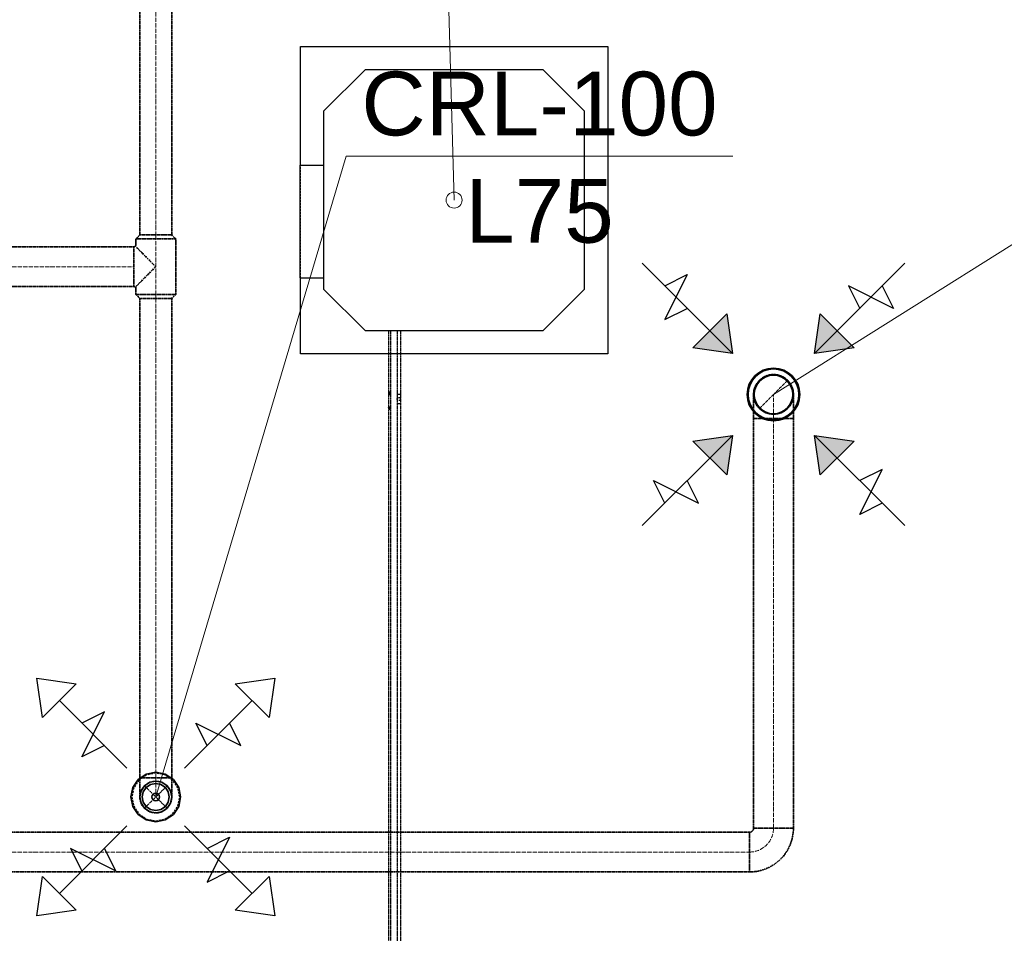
# Model space of a CAD drawing. Header units: millimetres. Extents: x -134161 to 355560, y -27497 to 30328.
# Tile 19 of 95: x -116929 to -113839, y 10779 to 13648. Entities that reach past the tile are written whole.
import ezdxf

# ---------------------------------------------------------------- set-up
doc = ezdxf.new("R2010")
doc.units = ezdxf.units.MM
for name, pattern in [('CenterLine', [17.2, 13, -2, 0.2, -2]), ('HIDDEN', [9.525, 6.35, -3.175]), ('UnderCeiling', [6.7, 4.2, -1, 0.5, -1])]:
    doc.linetypes.add(name, pattern=pattern)
for name, color, linetype in [('Dz1-Atpakalgaita', 7, 'CONTINUOUS'), ('Dz1-Fenkoils', 7, 'CONTINUOUS'), ('Dz1-Radiators', 7, 'CONTINUOUS'), ('Dz1-Teksts-', 7, 'CONTINUOUS'), ('Dz1-Turpgaita', 7, 'CONTINUOUS'), ('Vent-PN3-N', 7, 'CONTINUOUS'), ('Vent-PN3-N-Iekarta', 7, 'CONTINUOUS'), ('Vent-PN3-N-Plusmas bulta', 7, 'CONTINUOUS'), ('Vent-PN3-N-Teksts-', 7, 'CONTINUOUS'), ('Vent-PN3-P', 7, 'CONTINUOUS'), ('Vent-PN3-P-Iekarta', 7, 'CONTINUOUS'), ('Vent-PN3-P-Plusmas bulta', 7, 'CONTINUOUS'), ('Vent-PN3-P-Teksts-', 7, 'CONTINUOUS')]:
    doc.layers.add(name, color=color, linetype=linetype)
doc.styles.add('Arial', font='arial.ttf', dxfattribs={"height": 187.5})

# ---------------------------------------------------------------- blocks, each defined once
blk = doc.blocks.new('*U145')
at = {"layer": 'Vent-PN3-N-Teksts-', "color": 7, "linetype": 'Continuous', "lineweight": 15}
for p, q in [((17583.9, 12471, 2300), (18432.9, 13004.9, 2300)), ((18432.9, 13004.9, 2300), (19956, 13004.9, 2300))]:
    blk.add_line(p, q, dxfattribs=at)
at = {"layer": 'Vent-PN3-N-Teksts-', "color": 7, "linetype": 'Continuous', "lineweight": 25, "style": 'Arial'}
for s, p in [('URH/A-125', (18480.2, 13069.9, 2300)), ('L150', (18883.7, 12733.1, 2300))]:
    blk.add_text(s, height=200, dxfattribs=at).set_placement(p)
blk = doc.blocks.new('*U195')
at = {"layer": 'Vent-PN3-P-Teksts-', "color": 7, "linetype": 'Continuous', "lineweight": 15}
for p, q in [((15645.2, 11207.2, 2300), (16243.1, 13219.4, 2300)), ((16243.1, 13219.4, 2300), (17455.8, 13219.4, 2300))]:
    blk.add_line(p, q, dxfattribs=at)
at = {"layer": 'Vent-PN3-P-Teksts-', "color": 7, "linetype": 'Continuous', "lineweight": 25, "style": 'Arial'}
for s, p in [('CRL-100', (16290.4, 13284.4, 2300)), ('L75', (16616.4, 12947.6, 2300))]:
    blk.add_text(s, height=200, dxfattribs=at).set_placement(p)
blk = doc.blocks.new('*U707')
at = {"layer": 'Vent-PN3-P', "color": 5, "linetype": 'UnderCeiling', "lineweight": 35}
for p, q in [((15582.7, 12784.7, 2600), (15595.2, 12772.7, 2600)), ((15707.7, 12784.7, 2600), (15695.2, 12772.7, 2600))]:
    blk.add_line(p, q, dxfattribs=at)
at = {"layer": 'Vent-PN3-P', "color": 7, "linetype": 'CenterLine', "lineweight": 18}
blk.add_line((15645.2, 12784.7, 2600), (15645.2, 12772.7, 2600), dxfattribs=at)
at = {"layer": 'Vent-PN3-P', "color": 5, "linetype": 'UnderCeiling', "lineweight": 35, "extrusion": (0, -1, 0)}
for centre, major_axis in [((15645.2, 12784.7, 2600), (62.5, 0)), ((15645.2, 12772.7, 2600), (50, 0))]:
    blk.add_ellipse(centre, major_axis=major_axis, ratio=1, start_param=0, end_param=3.141593, dxfattribs=at)
blk = doc.blocks.new('*U708')
at = {"layer": 'Vent-PN3-P', "color": 5, "linetype": 'UnderCeiling', "lineweight": 35}
for p, q in [((15582.7, 12959.7, 2600), (15595.2, 12971.7, 2600)), ((15707.7, 12959.7, 2600), (15695.2, 12971.7, 2600))]:
    blk.add_line(p, q, dxfattribs=at)
at = {"layer": 'Vent-PN3-P', "color": 7, "linetype": 'CenterLine', "lineweight": 18}
blk.add_line((15645.2, 12959.7, 2600), (15645.2, 12971.7, 2600), dxfattribs=at)
at = {"layer": 'Vent-PN3-P', "color": 5, "linetype": 'UnderCeiling', "lineweight": 35, "extrusion": (0, 1, 0)}
for centre, major_axis in [((15645.2, 12959.7, 2600), (-62.5, 0)), ((15645.2, 12971.7, 2600), (-50, 0))]:
    blk.add_ellipse(centre, major_axis=major_axis, ratio=1, start_param=0, end_param=3.141593, dxfattribs=at)
blk = doc.blocks.new('*U713')
at = {"layer": 'Vent-PN3-N-Plusmas bulta', "linetype": 'Continuous', "lineweight": 25}
for points in [[(17437.2, 12723.8), (17454.9, 12600), (17331.1, 12617.7)], [(17836.7, 12617.7), (17713, 12600), (17730.6, 12723.8)], [(17331.1, 12324.2), (17454.9, 12341.9), (17437.2, 12218.2)], [(17730.6, 12218.2), (17713, 12341.9), (17836.7, 12324.2)]]:
    blk.add_hatch(color=7, dxfattribs=at).paths.add_polyline_path(points, flags=0)
at = {"layer": 'Vent-PN3-N-Plusmas bulta', "color": 7, "linetype": 'Continuous', "lineweight": 25}
for p, q in [((17454.9, 12600, 2237), (17172, 12882.9, 2237)), ((17713, 12600, 2237), (17995.8, 12882.9, 2237)), ((17242.7, 12812.1, 2237), (17313.4, 12847.5, 2237)), ((17313.4, 12847.5, 2237), (17242.7, 12706.1, 2237)), ((17960.5, 12741.4, 2237), (17819, 12812.1, 2237)), ((17819, 12812.1, 2237), (17854.4, 12741.4, 2237)), ((17925.1, 12812.1, 2237), (17960.5, 12741.4, 2237)), ((17242.7, 12706.1, 2237), (17313.4, 12741.4, 2237)), ((17437.2, 12723.8, 2237), (17454.9, 12600, 2237)), ((17713, 12600, 2237), (17730.6, 12723.8, 2237)), ((17454.9, 12600, 2237), (17331.1, 12617.7, 2237)), ((17836.7, 12617.7, 2237), (17713, 12600, 2237)), ((17454.9, 12341.9, 2237), (17172, 12059.1, 2237)), ((17331.1, 12324.2, 2237), (17454.9, 12341.9, 2237)), ((17454.9, 12341.9, 2237), (17437.2, 12218.2, 2237)), ((17713, 12341.9, 2237), (17995.8, 12059.1, 2237)), ((17730.6, 12218.2, 2237), (17713, 12341.9, 2237)), ((17713, 12341.9, 2237), (17836.7, 12324.2, 2237)), ((17854.4, 12094.4, 2237), (17925.1, 12235.9, 2237)), ((17925.1, 12235.9, 2237), (17854.4, 12200.5, 2237)), ((17242.7, 12129.8, 2237), (17207.4, 12200.5, 2237)), ((17207.4, 12200.5, 2237), (17348.8, 12129.8, 2237)), ((17348.8, 12129.8, 2237), (17313.4, 12200.5, 2237)), ((17925.1, 12129.8, 2237), (17854.4, 12094.4, 2237))]:
    blk.add_line(p, q, dxfattribs=at)
for points in [[(17437.2, 12723.8, 2237), (17454.9, 12600, 2237), (17331.1, 12617.7, 2237)], [(17836.7, 12617.7, 2237), (17713, 12600, 2237), (17730.6, 12723.8, 2237)], [(17331.1, 12324.2, 2237), (17454.9, 12341.9, 2237), (17437.2, 12218.2, 2237)], [(17730.6, 12218.2, 2237), (17713, 12341.9, 2237), (17836.7, 12324.2, 2237)]]:
    blk.add_3dface(points, dxfattribs=at)
blk = doc.blocks.new('*U717')
at = {"layer": 'Vent-PN3-P-Plusmas bulta', "color": 7, "linetype": 'Continuous', "lineweight": 25}
for p, q in [((15289.5, 11456.8, 2269), (15271.8, 11580.6, 2269)), ((15271.8, 11580.6, 2269), (15395.6, 11562.9, 2269)), ((15289.5, 11456.8, 2269), (15271.8, 11580.6, 2269)), ((15271.8, 11580.6, 2269), (15395.6, 11562.9, 2269)), ((15395.6, 11562.9, 2269), (15289.5, 11456.8, 2269)), ((15894.8, 11562.9, 2269), (16018.6, 11580.6, 2269)), ((15894.8, 11562.9, 2269), (16018.6, 11580.6, 2269)), ((16000.9, 11456.8, 2269), (15894.8, 11562.9, 2269)), ((16018.6, 11580.6, 2269), (16000.9, 11456.8, 2269)), ((16018.6, 11580.6, 2269), (16000.9, 11456.8, 2269)), ((15554.7, 11297.7, 2269), (15342.6, 11509.9, 2269)), ((15735.7, 11297.7, 2269), (15947.8, 11509.9, 2269)), ((15413.3, 11333.1, 2269), (15484, 11474.5, 2269)), ((15484, 11474.5, 2269), (15413.3, 11439.2, 2269)), ((15806.4, 11368.4, 2269), (15771.1, 11439.2, 2269)), ((15771.1, 11439.2, 2269), (15912.5, 11368.4, 2269)), ((15912.5, 11368.4, 2269), (15877.1, 11439.2, 2269)), ((15484, 11368.4, 2269), (15413.3, 11333.1, 2269)), ((15554.7, 11116.7, 2269), (15342.6, 10904.6, 2269)), ((15735.7, 11116.7, 2269), (15947.8, 10904.6, 2269)), ((15806.4, 11046, 2269), (15877.1, 11081.4, 2269)), ((15877.1, 11081.4, 2269), (15806.4, 10939.9, 2269)), ((15519.3, 10975.3, 2269), (15377.9, 11046, 2269)), ((15377.9, 11046, 2269), (15413.3, 10975.3, 2269)), ((15484, 11046, 2269), (15519.3, 10975.3, 2269)), ((15806.4, 10939.9, 2269), (15877.1, 10975.3, 2269)), ((15271.8, 10833.9, 2269), (15289.5, 10957.6, 2269)), ((15271.8, 10833.9, 2269), (15289.5, 10957.6, 2269)), ((15289.5, 10957.6, 2269), (15395.6, 10851.5, 2269)), ((15894.8, 10851.5, 2269), (16000.9, 10957.6, 2269)), ((16000.9, 10957.6, 2269), (16018.6, 10833.9, 2269)), ((16000.9, 10957.6, 2269), (16018.6, 10833.9, 2269)), ((15395.6, 10851.5, 2269), (15271.8, 10833.9, 2269)), ((15395.6, 10851.5, 2269), (15271.8, 10833.9, 2269)), ((16018.6, 10833.9, 2269), (15894.8, 10851.5, 2269)), ((16018.6, 10833.9, 2269), (15894.8, 10851.5, 2269))]:
    blk.add_line(p, q, dxfattribs=at)
blk = doc.blocks.new('*U719')
at = {"layer": 'Vent-PN3-N-Iekarta', "color": 1, "linetype": 'Continuous', "lineweight": 35}
for centre, radius in [((17583.9, 12471, 2300), 82.5), ((17583.9, 12471, 2287), 80), ((17583.9, 12471, 2289), 62.5), ((17583.9, 12471, 2300), 60.5)]:
    blk.add_circle(centre, radius, dxfattribs=at)
blk = doc.blocks.new('*U720')
at = {"layer": 'Vent-PN3-N', "color": 7, "linetype": 'Continuous', "lineweight": -3}
blk.add_line((17583.9, 12471, 2412.5), (17583.9, 12471, 2411.5), dxfattribs=at)
blk = doc.blocks.new('*U721')
at = {"layer": 'Vent-PN3-N', "color": 1, "linetype": 'UnderCeiling', "lineweight": 35}
for p, q in [((17521.4, 12396, 2600), (17521.4, 11109.4, 2600)), ((17646.4, 12396, 2600), (17646.4, 11109.4, 2600))]:
    blk.add_line(p, q, dxfattribs=at)
at = {"layer": 'Vent-PN3-N', "color": 7, "linetype": 'CenterLine', "lineweight": 18}
blk.add_line((17583.9, 12396, 2600), (17583.9, 11109.4, 2600), dxfattribs=at)
blk = doc.blocks.new('*U722')
at = {"layer": 'Vent-PN3-N', "color": 7, "linetype": 'UnderCeiling', "lineweight": 18}
blk.add_line((17539.7, 12426.8, 2525), (17628.1, 12515.2, 2525), dxfattribs=at)
at = {"layer": 'Vent-PN3-N', "color": 1, "linetype": 'UnderCeiling', "lineweight": 35, "extrusion": (0, 0, -1)}
blk.add_ellipse((17583.9, 12471, 2525), major_axis=(-62.5, 0), ratio=1, start_param=0, end_param=3.141593, dxfattribs=at)
at = {"layer": 'Vent-PN3-N', "color": 7, "linetype": 'HIDDEN', "lineweight": -3, "extrusion": (0, 0, -1)}
blk.add_ellipse((17583.9, 12471, 2525), major_axis=(62.5, 0), ratio=1, start_param=0, end_param=3.141593, dxfattribs=at)
at = {"layer": 'Vent-PN3-N', "color": 1, "linetype": 'UnderCeiling', "lineweight": 35, "extrusion": (-1, 0, 0)}
for centre in [(17521.4, 12396, 2525), (17646.4, 12396, 2525)]:
    blk.add_ellipse(centre, major_axis=(0, 0, 75), ratio=1, start_param=0, end_param=1.570796, dxfattribs=at)
at = {"layer": 'Vent-PN3-N', "color": 7, "linetype": 'CenterLine', "lineweight": 18, "extrusion": (-1, 0, 0)}
blk.add_ellipse((17583.9, 12396, 2525), major_axis=(0, 0, 75), ratio=1, start_param=0, end_param=1.570796, dxfattribs=at)
at = {"layer": 'Vent-PN3-N', "color": 1, "linetype": 'UnderCeiling', "lineweight": 35, "extrusion": (0, -1, 0)}
blk.add_ellipse((17583.9, 12396, 2600), major_axis=(62.5, 0), ratio=1, start_param=0, end_param=3.141593, dxfattribs=at)
blk = doc.blocks.new('*U725')
at = {"layer": 'Vent-PN3-N', "color": 1, "linetype": 'UnderCeiling', "lineweight": 35}
for major_axis in [(0, -12.5), (0, -137.5)]:
    blk.add_ellipse((17508.9, 11109.4, 2600), major_axis=major_axis, ratio=1, start_param=0, end_param=1.570796, dxfattribs=at)
at = {"layer": 'Vent-PN3-N', "color": 7, "linetype": 'CenterLine', "lineweight": 18}
blk.add_ellipse((17508.9, 11109.4, 2600), major_axis=(0, -75), ratio=1, start_param=0, end_param=1.570796, dxfattribs=at)
at = {"layer": 'Vent-PN3-N', "color": 1, "linetype": 'UnderCeiling', "lineweight": 35, "extrusion": (-1, 0, 0)}
blk.add_ellipse((17508.9, 11034.4, 2600), major_axis=(0, -62.5), ratio=1, start_param=0, end_param=3.141593, dxfattribs=at)
at = {"layer": 'Vent-PN3-N', "color": 1, "linetype": 'UnderCeiling', "lineweight": 35, "extrusion": (0, 1, 0)}
blk.add_ellipse((17583.9, 11109.4, 2600), major_axis=(-62.5, 0), ratio=1, start_param=0, end_param=3.141593, dxfattribs=at)
blk = doc.blocks.new('*U726')
at = {"layer": 'Vent-PN3-N', "color": 1, "linetype": 'UnderCeiling', "lineweight": 35}
for p, q in [((14764.2, 11096.9, 2600), (17508.9, 11096.9, 2600)), ((14764.2, 10971.9, 2600), (17508.9, 10971.9, 2600))]:
    blk.add_line(p, q, dxfattribs=at)
at = {"layer": 'Vent-PN3-N', "color": 7, "linetype": 'CenterLine', "lineweight": 18}
blk.add_line((14764.2, 11034.4, 2600), (17508.9, 11034.4, 2600), dxfattribs=at)
blk = doc.blocks.new('*U735')
at = {"layer": 'Vent-PN3-P', "color": 5, "linetype": 'UnderCeiling', "lineweight": 35}
for p, q in [((14334.9, 12934.7, 2600), (15576.4, 12934.7, 2600)), ((14334.9, 12809.7, 2600), (15576.4, 12809.7, 2600))]:
    blk.add_line(p, q, dxfattribs=at)
at = {"layer": 'Vent-PN3-P', "color": 7, "linetype": 'CenterLine', "lineweight": 18}
blk.add_line((14334.9, 12872.2, 2600), (15576.4, 12872.2, 2600), dxfattribs=at)
blk = doc.blocks.new('*U736')
at = {"layer": 'Vent-PN3-P', "color": 5, "linetype": 'UnderCeiling', "lineweight": 35}
for p, q in [((15582.7, 12940.9, 2600), (15582.7, 12959.7, 2600)), ((15707.7, 12784.7, 2600), (15707.7, 12959.7, 2600)), ((15587.5, 12929.9, 2623.9), (15582.7, 12934.7, 2600)), ((15601, 12916.4, 2644.2), (15587.5, 12929.9, 2623.9)), ((15621.3, 12896.1, 2657.7), (15601, 12916.4, 2644.2)), ((15645.2, 12872.2, 2662.5), (15621.3, 12896.1, 2657.7)), ((15621.3, 12848.3, 2657.7), (15645.2, 12872.2, 2662.5)), ((15587.5, 12814.4, 2623.9), (15601, 12828, 2644.2)), ((15601, 12828, 2644.2), (15621.3, 12848.3, 2657.7)), ((15582.7, 12809.7, 2600), (15587.5, 12814.4, 2623.9)), ((15582.7, 12784.7, 2600), (15582.7, 12809.7, 2600))]:
    blk.add_line(p, q, dxfattribs=at)
at = {"layer": 'Vent-PN3-P', "color": 7, "linetype": 'CenterLine', "lineweight": 18}
blk.add_line((15645.2, 12784.7, 2600), (15645.2, 12959.7, 2600), dxfattribs=at)
at = {"layer": 'Vent-PN3-P', "color": 5, "linetype": 'UnderCeiling', "lineweight": 35, "extrusion": (0, 0, -1)}
blk.add_ellipse((15576.4, 12940.9, 2600), major_axis=(6.25, 0), ratio=1, start_param=0, end_param=1.570796, dxfattribs=at)
at = {"layer": 'Vent-PN3-P', "color": 5, "linetype": 'UnderCeiling', "lineweight": 35, "extrusion": (-1, 0, 0)}
blk.add_ellipse((15576.4, 12872.2, 2600), major_axis=(0, -62.5), ratio=1, start_param=0, end_param=3.141593, dxfattribs=at)
at = {"layer": 'Vent-PN3-P', "color": 5, "linetype": 'UnderCeiling', "lineweight": 35}
blk.add_ellipse((15576.4, 12803.4, 2600), major_axis=(6.25, 0), ratio=1, start_param=0, end_param=1.570796, dxfattribs=at)
blk = doc.blocks.new('*U737')
at = {"layer": 'Vent-PN3-P', "color": 5, "linetype": 'UnderCeiling', "lineweight": 35}
for p, q in [((15595.2, 12772.7, 2600), (15595.2, 11267.2, 2600)), ((15695.2, 12772.7, 2600), (15695.2, 11267.2, 2600))]:
    blk.add_line(p, q, dxfattribs=at)
at = {"layer": 'Vent-PN3-P', "color": 7, "linetype": 'CenterLine', "lineweight": 18}
blk.add_line((15645.2, 12772.7, 2600), (15645.2, 11267.2, 2600), dxfattribs=at)
blk = doc.blocks.new('*U741')
at = {"layer": 'Vent-PN3-P', "color": 5, "linetype": 'UnderCeiling', "lineweight": 35}
for p, q in [((15595.2, 14427.6, 2600), (15595.2, 12971.7, 2600)), ((15695.2, 14427.6, 2600), (15695.2, 12971.7, 2600))]:
    blk.add_line(p, q, dxfattribs=at)
at = {"layer": 'Vent-PN3-P', "color": 7, "linetype": 'CenterLine', "lineweight": 18}
blk.add_line((15645.2, 14427.6, 2600), (15645.2, 12971.7, 2600), dxfattribs=at)
blk = doc.blocks.new('*U742')
at = {"layer": 'Vent-PN3-P', "color": 7, "linetype": 'UnderCeiling', "lineweight": 18}
for p, q in [((15680.6, 11242.6, 2540), (15609.8, 11171.9, 2540)), ((15680.6, 11171.9, 2540), (15609.8, 11242.6, 2540))]:
    blk.add_line(p, q, dxfattribs=at)
at = {"layer": 'Vent-PN3-P', "color": 5, "linetype": 'UnderCeiling', "lineweight": 35, "extrusion": (0, 1, 0)}
blk.add_ellipse((15645.2, 11267.2, 2600), major_axis=(-50, 0), ratio=1, start_param=0, end_param=3.141593, dxfattribs=at)
at = {"layer": 'Vent-PN3-P', "color": 5, "linetype": 'UnderCeiling', "lineweight": 35, "extrusion": (1, 0, 0)}
for centre in [(15595.2, 11267.2, 2540), (15695.2, 11267.2, 2540)]:
    blk.add_ellipse(centre, major_axis=(0, 0, 60), ratio=1, start_param=0, end_param=1.570796, dxfattribs=at)
at = {"layer": 'Vent-PN3-P', "color": 7, "linetype": 'HIDDEN', "lineweight": -3, "extrusion": (0, 0, -1)}
blk.add_ellipse((15645.2, 11207.2, 2540), major_axis=(-50, 0), ratio=1, start_param=0, end_param=3.141593, dxfattribs=at)
at = {"layer": 'Vent-PN3-P', "color": 7, "linetype": 'CenterLine', "lineweight": 18, "extrusion": (1, 0, 0)}
blk.add_ellipse((15645.2, 11267.2, 2540), major_axis=(0, 0, 60), ratio=1, start_param=0, end_param=1.570796, dxfattribs=at)
at = {"layer": 'Vent-PN3-P', "color": 5, "linetype": 'UnderCeiling', "lineweight": 35, "extrusion": (0, 0, -1)}
blk.add_ellipse((15645.2, 11207.2, 2540), major_axis=(50, 0), ratio=1, start_param=0, end_param=3.141593, dxfattribs=at)
blk = doc.blocks.new('*U743')
at = {"layer": 'Vent-PN3-P-Iekarta', "color": 5, "linetype": 'Continuous', "lineweight": 35}
for p, q in [((15615.3, 11279.3, 2300), (15590, 11262.4, 2300)), ((15645.2, 11285.2, 2300), (15615.3, 11279.3, 2300)), ((15675, 11279.3, 2300), (15645.2, 11285.2, 2300)), ((15700.4, 11262.4, 2300), (15675, 11279.3, 2300)), ((15590, 11262.4, 2300), (15573.1, 11237.1, 2300)), ((15626.1, 11253.4, 2339), (15609.8, 11242.6, 2339)), ((15626.1, 11253.4, 2300), (15609.8, 11242.6, 2300)), ((15645.2, 11257.2, 2339), (15626.1, 11253.4, 2339)), ((15645.2, 11257.2, 2300), (15626.1, 11253.4, 2300)), ((15645.2, 11249.7, 2290), (15628.9, 11246.5, 2290)), ((15645.2, 11249.7, 2347), (15628.9, 11246.5, 2347)), ((15664.3, 11253.4, 2339), (15645.2, 11257.2, 2339)), ((15664.3, 11253.4, 2300), (15645.2, 11257.2, 2300)), ((15661.5, 11246.5, 2290), (15645.2, 11249.7, 2290)), ((15661.5, 11246.5, 2347), (15645.2, 11249.7, 2347)), ((15680.6, 11242.6, 2339), (15664.3, 11253.4, 2339)), ((15680.6, 11242.6, 2300), (15664.3, 11253.4, 2300)), ((15717.3, 11237.1, 2300), (15700.4, 11262.4, 2300)), ((15573.1, 11237.1, 2300), (15567.2, 11207.2, 2300)), ((15599, 11226.4, 2339), (15595.2, 11207.2, 2339)), ((15599, 11226.4, 2300), (15595.2, 11207.2, 2300)), ((15609.8, 11242.6, 2339), (15599, 11226.4, 2339)), ((15609.8, 11242.6, 2300), (15599, 11226.4, 2300)), ((15605.9, 11223.5, 2290), (15602.7, 11207.2, 2290)), ((15605.9, 11223.5, 2347), (15602.7, 11207.2, 2347)), ((15615.1, 11237.3, 2290), (15605.9, 11223.5, 2290)), ((15615.1, 11237.3, 2347), (15605.9, 11223.5, 2347)), ((15628.9, 11246.5, 2290), (15615.1, 11237.3, 2290)), ((15628.9, 11246.5, 2347), (15615.1, 11237.3, 2347)), ((15640.6, 11218.3, 2284), (15636.7, 11215.7, 2284)), ((15645.2, 11219.2, 2284), (15640.6, 11218.3, 2284)), ((15649.8, 11218.3, 2284), (15645.2, 11219.2, 2284)), ((15653.7, 11215.7, 2284), (15649.8, 11218.3, 2284)), ((15675.3, 11237.3, 2290), (15661.5, 11246.5, 2290)), ((15675.3, 11237.3, 2347), (15661.5, 11246.5, 2347)), ((15684.5, 11223.5, 2290), (15675.3, 11237.3, 2290)), ((15684.5, 11223.5, 2347), (15675.3, 11237.3, 2347)), ((15691.4, 11226.4, 2339), (15680.6, 11242.6, 2339)), ((15691.4, 11226.4, 2300), (15680.6, 11242.6, 2300)), ((15687.7, 11207.2, 2290), (15684.5, 11223.5, 2290)), ((15687.7, 11207.2, 2347), (15684.5, 11223.5, 2347)), ((15695.2, 11207.2, 2339), (15691.4, 11226.4, 2339)), ((15695.2, 11207.2, 2300), (15691.4, 11226.4, 2300)), ((15723.2, 11207.2, 2300), (15717.3, 11237.1, 2300)), ((15567.2, 11207.2, 2300), (15573.1, 11177.4, 2300)), ((15595.2, 11207.2, 2339), (15599, 11188.1, 2339)), ((15595.2, 11207.2, 2300), (15599, 11188.1, 2300)), ((15599, 11188.1, 2339), (15609.8, 11171.9, 2339)), ((15599, 11188.1, 2300), (15609.8, 11171.9, 2300)), ((15602.7, 11207.2, 2290), (15605.9, 11191, 2290)), ((15602.7, 11207.2, 2347), (15605.9, 11191, 2347)), ((15605.9, 11191, 2290), (15615.1, 11177.2, 2290)), ((15605.9, 11191, 2347), (15615.1, 11177.2, 2347)), ((15634.1, 11211.8, 2284), (15633.2, 11207.2, 2284)), ((15633.2, 11207.2, 2284), (15634.1, 11202.6, 2284)), ((15636.7, 11215.7, 2284), (15634.1, 11211.8, 2284)), ((15634.1, 11202.6, 2284), (15636.7, 11198.7, 2284)), ((15636.7, 11198.7, 2284), (15640.6, 11196.1, 2284)), ((15640.6, 11196.1, 2284), (15645.2, 11195.2, 2284)), ((15645.2, 11195.2, 2284), (15649.8, 11196.1, 2284)), ((15649.8, 11196.1, 2284), (15653.7, 11198.7, 2284)), ((15656.3, 11211.8, 2284), (15653.7, 11215.7, 2284)), ((15653.7, 11198.7, 2284), (15656.3, 11202.6, 2284)), ((15657.2, 11207.2, 2284), (15656.3, 11211.8, 2284)), ((15656.3, 11202.6, 2284), (15657.2, 11207.2, 2284)), ((15675.3, 11177.2, 2290), (15684.5, 11191, 2290)), ((15675.3, 11177.2, 2347), (15684.5, 11191, 2347)), ((15680.6, 11171.9, 2339), (15691.4, 11188.1, 2339)), ((15680.6, 11171.9, 2300), (15691.4, 11188.1, 2300)), ((15684.5, 11191, 2290), (15687.7, 11207.2, 2290)), ((15684.5, 11191, 2347), (15687.7, 11207.2, 2347)), ((15691.4, 11188.1, 2339), (15695.2, 11207.2, 2339)), ((15691.4, 11188.1, 2300), (15695.2, 11207.2, 2300)), ((15717.3, 11177.4, 2300), (15723.2, 11207.2, 2300)), ((15573.1, 11177.4, 2300), (15590, 11152.1, 2300)), ((15609.8, 11171.9, 2339), (15626.1, 11161, 2339)), ((15609.8, 11171.9, 2300), (15626.1, 11161, 2300)), ((15615.1, 11177.2, 2290), (15628.9, 11168, 2290)), ((15615.1, 11177.2, 2347), (15628.9, 11168, 2347)), ((15626.1, 11161, 2339), (15645.2, 11157.2, 2339)), ((15626.1, 11161, 2300), (15645.2, 11157.2, 2300)), ((15628.9, 11168, 2290), (15645.2, 11164.7, 2290)), ((15628.9, 11168, 2347), (15645.2, 11164.7, 2347)), ((15645.2, 11164.7, 2290), (15661.5, 11168, 2290)), ((15645.2, 11164.7, 2347), (15661.5, 11168, 2347)), ((15645.2, 11157.2, 2339), (15664.3, 11161, 2339)), ((15645.2, 11157.2, 2300), (15664.3, 11161, 2300)), ((15661.5, 11168, 2290), (15675.3, 11177.2, 2290)), ((15661.5, 11168, 2347), (15675.3, 11177.2, 2347)), ((15664.3, 11161, 2339), (15680.6, 11171.9, 2339)), ((15664.3, 11161, 2300), (15680.6, 11171.9, 2300)), ((15700.4, 11152.1, 2300), (15717.3, 11177.4, 2300)), ((15590, 11152.1, 2300), (15615.3, 11135.2, 2300)), ((15615.3, 11135.2, 2300), (15645.2, 11129.2, 2300)), ((15645.2, 11129.2, 2300), (15675, 11135.2, 2300)), ((15675, 11135.2, 2300), (15700.4, 11152.1, 2300))]:
    blk.add_line(p, q, dxfattribs=at)
at = {"layer": 'Vent-PN3-P-Iekarta', "color": 7, "linetype": 'HIDDEN', "lineweight": -3}
for p, q in [((15645.2, 11282.2, 2275), (15616.5, 11276.5, 2275)), ((15645.2, 11282.2, 2269), (15616.5, 11276.5, 2269)), ((15673.9, 11276.5, 2275), (15645.2, 11282.2, 2275)), ((15673.9, 11276.5, 2269), (15645.2, 11282.2, 2269)), ((15592.2, 11260.3, 2275), (15575.9, 11235.9, 2275)), ((15592.2, 11260.3, 2269), (15575.9, 11235.9, 2269)), ((15616.5, 11276.5, 2275), (15592.2, 11260.3, 2275)), ((15616.5, 11276.5, 2269), (15592.2, 11260.3, 2269)), ((15698.2, 11260.3, 2275), (15673.9, 11276.5, 2275)), ((15698.2, 11260.3, 2269), (15673.9, 11276.5, 2269)), ((15714.5, 11235.9, 2275), (15698.2, 11260.3, 2275)), ((15714.5, 11235.9, 2269), (15698.2, 11260.3, 2269)), ((15575.9, 11235.9, 2275), (15570.2, 11207.2, 2275)), ((15575.9, 11235.9, 2269), (15570.2, 11207.2, 2269)), ((15720.2, 11207.2, 2275), (15714.5, 11235.9, 2275)), ((15720.2, 11207.2, 2269), (15714.5, 11235.9, 2269)), ((15570.2, 11207.2, 2275), (15575.9, 11178.5, 2275)), ((15570.2, 11207.2, 2269), (15575.9, 11178.5, 2269)), ((15714.5, 11178.5, 2275), (15720.2, 11207.2, 2275)), ((15714.5, 11178.5, 2269), (15720.2, 11207.2, 2269)), ((15575.9, 11178.5, 2275), (15592.2, 11154.2, 2275)), ((15575.9, 11178.5, 2269), (15592.2, 11154.2, 2269)), ((15698.2, 11154.2, 2275), (15714.5, 11178.5, 2275)), ((15698.2, 11154.2, 2269), (15714.5, 11178.5, 2269)), ((15592.2, 11154.2, 2275), (15616.5, 11137.9, 2275)), ((15592.2, 11154.2, 2269), (15616.5, 11137.9, 2269)), ((15616.5, 11137.9, 2275), (15645.2, 11132.2, 2275)), ((15616.5, 11137.9, 2269), (15645.2, 11132.2, 2269)), ((15645.2, 11132.2, 2275), (15673.9, 11137.9, 2275)), ((15645.2, 11132.2, 2269), (15673.9, 11137.9, 2269)), ((15673.9, 11137.9, 2275), (15698.2, 11154.2, 2275)), ((15673.9, 11137.9, 2269), (15698.2, 11154.2, 2269))]:
    blk.add_line(p, q, dxfattribs=at)
at = {"layer": 'Vent-PN3-P-Iekarta', "color": 5, "linetype": 'Continuous', "lineweight": 35}
blk.add_circle((15645.2, 11207.2, 2284), 12, dxfattribs=at)
blk = doc.blocks.new('*U744')
at = {"layer": 'Vent-PN3-P', "color": 7, "linetype": 'Continuous', "lineweight": -3}
blk.add_line((15645.2, 11207.2, 2420), (15645.2, 11207.2, 2419), dxfattribs=at)
blk = doc.blocks.new('*U945')
at = {"layer": 'Dz1-Teksts-', "color": 7, "linetype": 'Continuous', "lineweight": 0}
for p, q in [((19374.8, 13901.2, 2500), (17480.7, 13901.2, 2500)), ((19568.2, 13081.2, 2500), (19374.8, 13901.2, 2500))]:
    blk.add_line(p, q, dxfattribs=at)
at = {"layer": 'Dz1-Teksts-', "color": 7, "linetype": 'Continuous', "lineweight": 0, "extrusion": (0, 0, -1)}
blk.add_circle((-19568.2, 13081.2, -2500), 25, dxfattribs=at)
at = {"layer": 'Dz1-Teksts-', "color": 7, "linetype": 'Continuous', "lineweight": 0, "style": 'Arial'}
blk.add_text('Qdz=10000 W', height=200, dxfattribs=at).set_placement((17530.8, 13970.1, 2500))
blk = doc.blocks.new('*U956')
at = {"layer": 'Dz1-Atpakalgaita', "color": 6, "linetype": 'UnderCeiling', "lineweight": 25}
for p, q in [((16403, 12441.8, 2800), (16403, 8212.8, 2800)), ((16413, 12441.8, 2800), (16413, 8212.8, 2800))]:
    blk.add_line(p, q, dxfattribs=at)
blk = doc.blocks.new('*U957')
at = {"layer": 'Dz1-Turpgaita', "color": 4, "linetype": 'UnderCeiling', "lineweight": 25}
for p, q in [((16376, 12423.8, 2800), (16376, 8181.3, 2800)), ((16382, 12423.8, 2800), (16382, 8181.3, 2800))]:
    blk.add_line(p, q, dxfattribs=at)
blk = doc.blocks.new('*U958')
at = {"layer": 'Dz1-Teksts-', "color": 7, "linetype": 'Continuous', "lineweight": 0}
for p, q in [((16560, 13843.7, 2500), (14666, 13843.7, 2500)), ((16581.5, 13081.2, 2500), (16560, 13843.7, 2500))]:
    blk.add_line(p, q, dxfattribs=at)
at = {"layer": 'Dz1-Teksts-', "color": 7, "linetype": 'Continuous', "lineweight": 0, "extrusion": (0, 0, -1)}
blk.add_circle((-16581.5, 13081.2, -2500), 25, dxfattribs=at)
at = {"layer": 'Dz1-Teksts-', "color": 7, "linetype": 'Continuous', "lineweight": 0, "style": 'Arial'}
blk.add_text('Qdz=10000 W', height=200, dxfattribs=at).set_placement((14716.1, 13912.6, 2500))
blk = doc.blocks.new('*U959')
at = {"layer": 'Dz1-Turpgaita', "color": 4, "linetype": 'UnderCeiling', "lineweight": 25, "extrusion": (0, 0.707107, -0.707107)}
blk.add_ellipse((16379, 12430.1, 2797.4), major_axis=(-3, 0), ratio=1, start_param=0, end_param=3.141593, dxfattribs=at)
at = {"layer": 'Dz1-Turpgaita', "color": 7, "linetype": 'HIDDEN', "lineweight": -3, "extrusion": (0, 0.707107, -0.707107)}
blk.add_ellipse((16379, 12430.1, 2797.4), major_axis=(3, 0), ratio=1, start_param=0, end_param=3.141593, dxfattribs=at)
at = {"layer": 'Dz1-Turpgaita', "color": 4, "linetype": 'UnderCeiling', "lineweight": 25, "extrusion": (1, 0, 0)}
for centre in [(16376, 12423.8, 2791), (16382, 12423.8, 2791)]:
    blk.add_ellipse(centre, major_axis=(0, 6.36, 6.36), ratio=1, start_param=0, end_param=0.785398, dxfattribs=at)
at = {"layer": 'Dz1-Turpgaita', "color": 4, "linetype": 'UnderCeiling', "lineweight": 25, "extrusion": (0, -1, 0)}
blk.add_ellipse((16379, 12423.8, 2800), major_axis=(3, 0), ratio=1, start_param=0, end_param=3.141593, dxfattribs=at)
blk = doc.blocks.new('*U960')
at = {"layer": 'Dz1-Turpgaita', "color": 4, "linetype": 'UnderCeiling', "lineweight": 25}
for p, q in [((16376, 12472.8, 2754.6), (16376, 12430.1, 2797.4)), ((16382, 12472.8, 2754.6), (16382, 12430.1, 2797.4))]:
    blk.add_line(p, q, dxfattribs=at)
blk = doc.blocks.new('*U961')
at = {"layer": 'Dz1-Atpakalgaita', "color": 6, "linetype": 'UnderCeiling', "lineweight": 25, "extrusion": (0, 0, -1)}
blk.add_ellipse((16408, 12456.8, 2785), major_axis=(-5, 0), ratio=1, start_param=0, end_param=3.141593, dxfattribs=at)
at = {"layer": 'Dz1-Atpakalgaita', "color": 7, "linetype": 'HIDDEN', "lineweight": -3, "extrusion": (0, 0, -1)}
blk.add_ellipse((16408, 12456.8, 2785), major_axis=(5, 0), ratio=1, start_param=0, end_param=3.141593, dxfattribs=at)
at = {"layer": 'Dz1-Atpakalgaita', "color": 6, "linetype": 'UnderCeiling', "lineweight": 25, "extrusion": (1, 0, 0)}
for centre in [(16403, 12441.8, 2785), (16413, 12441.8, 2785)]:
    blk.add_ellipse(centre, major_axis=(0, 15), ratio=1, start_param=0, end_param=1.570796, dxfattribs=at)
at = {"layer": 'Dz1-Atpakalgaita', "color": 6, "linetype": 'UnderCeiling', "lineweight": 25, "extrusion": (0, -1, 0)}
blk.add_ellipse((16408, 12441.8, 2800), major_axis=(5, 0), ratio=1, start_param=0, end_param=3.141593, dxfattribs=at)
blk = doc.blocks.new('*U962')
at = {"layer": 'Dz1-Atpakalgaita', "color": 7, "linetype": 'Continuous', "lineweight": -3}
blk.add_line((16408, 12456.8, 2744.5), (16408, 12456.8, 2743.5), dxfattribs=at)
blk = doc.blocks.new('*U963')
at = {"layer": 'Dz1-Turpgaita', "color": 4, "linetype": 'UnderCeiling', "lineweight": 25, "extrusion": (0, 1, 0)}
blk.add_ellipse((16379, 12479.2, 2752), major_axis=(-3, 0), ratio=1, start_param=0, end_param=3.141593, dxfattribs=at)
at = {"layer": 'Dz1-Turpgaita', "color": 4, "linetype": 'UnderCeiling', "lineweight": 25, "extrusion": (-1, 0, 0)}
for centre in [(16376, 12479.2, 2761), (16382, 12479.2, 2761)]:
    blk.add_ellipse(centre, major_axis=(0, 0, -9), ratio=1, start_param=0, end_param=0.785398, dxfattribs=at)
at = {"layer": 'Dz1-Turpgaita', "color": 4, "linetype": 'UnderCeiling', "lineweight": 25, "extrusion": (0, -0.707107, 0.707107)}
blk.add_ellipse((16379, 12472.8, 2754.6), major_axis=(3, 0), ratio=1, start_param=0, end_param=3.141593, dxfattribs=at)
at = {"layer": 'Dz1-Turpgaita', "color": 7, "linetype": 'HIDDEN', "lineweight": -3, "extrusion": (0, -0.707107, 0.707107)}
blk.add_ellipse((16379, 12472.8, 2754.6), major_axis=(-3, 0), ratio=1, start_param=0, end_param=3.141593, dxfattribs=at)
blk = doc.blocks.new('*U964')
at = {"layer": 'Dz1-Turpgaita', "color": 4, "linetype": 'UnderCeiling', "lineweight": 25}
for p, q in [((16376, 12671.7, 2752), (16376, 12479.2, 2752)), ((16382, 12671.7, 2752), (16382, 12479.2, 2752))]:
    blk.add_line(p, q, dxfattribs=at)
blk = doc.blocks.new('*U965')
at = {"layer": 'Dz1-Atpakalgaita', "color": 6, "linetype": 'UnderCeiling', "lineweight": 25, "extrusion": (0, 1, 0)}
blk.add_ellipse((16408, 12471.8, 2689), major_axis=(-5, 0), ratio=1, start_param=0, end_param=3.141593, dxfattribs=at)
at = {"layer": 'Dz1-Atpakalgaita', "color": 6, "linetype": 'UnderCeiling', "lineweight": 25, "extrusion": (-1, 0, 0)}
for centre in [(16403, 12471.8, 2704), (16413, 12471.8, 2704)]:
    blk.add_ellipse(centre, major_axis=(0, 0, -15), ratio=1, start_param=0, end_param=1.570796, dxfattribs=at)
blk = doc.blocks.new('*U966')
at = {"layer": 'Dz1-Atpakalgaita', "color": 6, "linetype": 'UnderCeiling', "lineweight": 25}
for p, q in [((16403, 12671.7, 2689), (16403, 12471.8, 2689)), ((16413, 12671.7, 2689), (16413, 12471.8, 2689))]:
    blk.add_line(p, q, dxfattribs=at)
blk = doc.blocks.new('*U967')
at = {"layer": 'Dz1-Radiators', "color": 7, "linetype": 'Continuous', "lineweight": -3}
blk.add_line((16379, 12671.7, 2752), (16379, 12671.7, 2751), dxfattribs=at)
blk = doc.blocks.new('*U968')
at = {"layer": 'Dz1-Fenkoils', "color": 7, "linetype": 'HIDDEN', "lineweight": -3}
for p, q in [((16099, 13563.7, 2441), (16099, 13563.7, 2500)), ((17064, 13563.7, 2441), (17064, 13563.7, 2500)), ((16302.1, 13490.7, 2829), (16302.1, 13490.7, 2500)), ((16860.9, 13490.7, 2829), (16860.9, 13490.7, 2500)), ((16172, 13360.6, 2829), (16172, 13360.6, 2500)), ((16991, 13360.6, 2829), (16991, 13360.6, 2500)), ((16097, 13190.7, 2595), (16097, 13190.7, 2815)), ((16099, 12836.7, 2500), (16099, 13190.7, 2500)), ((16097, 12836.7, 2815), (16097, 12836.7, 2595)), ((16172, 12801.8, 2829), (16172, 12801.8, 2500)), ((16991, 12801.8, 2829), (16991, 12801.8, 2500)), ((16302.1, 12671.7, 2829), (16302.1, 12671.7, 2500)), ((16860.9, 12671.7, 2829), (16860.9, 12671.7, 2500)), ((16099, 12598.7, 2441), (16099, 12598.7, 2500)), ((17064, 12598.7, 2441), (17064, 12598.7, 2500))]:
    blk.add_line(p, q, dxfattribs=at)
at = {"layer": 'Dz1-Fenkoils', "color": 7, "linetype": 'Continuous', "lineweight": -3}
for p, q in [((16099, 13563.7, 2500), (17064, 13563.7, 2500)), ((16099, 13190.7, 2500), (16099, 13563.7, 2500)), ((17064, 13563.7, 2500), (17064, 12598.7, 2500)), ((16302.1, 13490.7, 2829), (16172, 13360.6, 2829)), ((16860.9, 13490.7, 2829), (16302.1, 13490.7, 2829)), ((16991, 13360.6, 2829), (16860.9, 13490.7, 2829)), ((16172, 13360.6, 2829), (16172, 12801.8, 2829)), ((16991, 12801.8, 2829), (16991, 13360.6, 2829)), ((16097, 13190.7, 2815), (16097, 12836.7, 2815)), ((16097, 13190.7, 2815), (16172, 13190.7, 2815)), ((16097, 12836.7, 2815), (16172, 12836.7, 2815)), ((16099, 12598.7, 2500), (16099, 12836.7, 2500)), ((16172, 12801.8, 2829), (16302.1, 12671.7, 2829)), ((16860.9, 12671.7, 2829), (16991, 12801.8, 2829)), ((16302.1, 12671.7, 2829), (16860.9, 12671.7, 2829)), ((17064, 12598.7, 2500), (16099, 12598.7, 2500))]:
    blk.add_line(p, q, dxfattribs=at)

msp = doc.modelspace()

# ---------------------------------------------------------------- block references
at = {"layer": 'Dz1-Atpakalgaita'}
for name in ['*U966', '*U965', '*U961', '*U962', '*U956']:
    msp.add_blockref(name, (-132147.1, 0), dxfattribs=at)
at = {"layer": 'Dz1-Fenkoils'}
msp.add_blockref('*U968', (-132147.1, 0), dxfattribs=at)
at = {"layer": 'Dz1-Radiators'}
msp.add_blockref('*U967', (-132147.1, 0), dxfattribs=at)
at = {"layer": 'Dz1-Teksts-'}
for name in ['*U945', '*U958']:
    msp.add_blockref(name, (-132147.1, 0), dxfattribs=at)
at = {"layer": 'Dz1-Turpgaita'}
for name in ['*U964', '*U963', '*U960', '*U959', '*U957']:
    msp.add_blockref(name, (-132147.1, 0), dxfattribs=at)
at = {"layer": 'Vent-PN3-N'}
for name in ['*U722', '*U720', '*U721', '*U726', '*U725']:
    msp.add_blockref(name, (-132147.1, 0), dxfattribs=at)
at = {"layer": 'Vent-PN3-N-Iekarta'}
msp.add_blockref('*U719', (-132147.1, 0), dxfattribs=at)
at = {"layer": 'Vent-PN3-N-Plusmas bulta'}
msp.add_blockref('*U713', (-132147.1, 0), dxfattribs=at)
at = {"layer": 'Vent-PN3-N-Teksts-'}
msp.add_blockref('*U145', (-132147.1, 0), dxfattribs=at)
at = {"layer": 'Vent-PN3-P'}
for name in ['*U741', '*U736', '*U708', '*U735', '*U707', '*U737', '*U742', '*U744']:
    msp.add_blockref(name, (-132147.1, 0), dxfattribs=at)
at = {"layer": 'Vent-PN3-P-Iekarta'}
msp.add_blockref('*U743', (-132147.1, 0), dxfattribs=at)
at = {"layer": 'Vent-PN3-P-Plusmas bulta'}
msp.add_blockref('*U717', (-132147.1, 0), dxfattribs=at)
at = {"layer": 'Vent-PN3-P-Teksts-'}
msp.add_blockref('*U195', (-132147.1, 0), dxfattribs=at)

doc.saveas('drawing.dxf')
